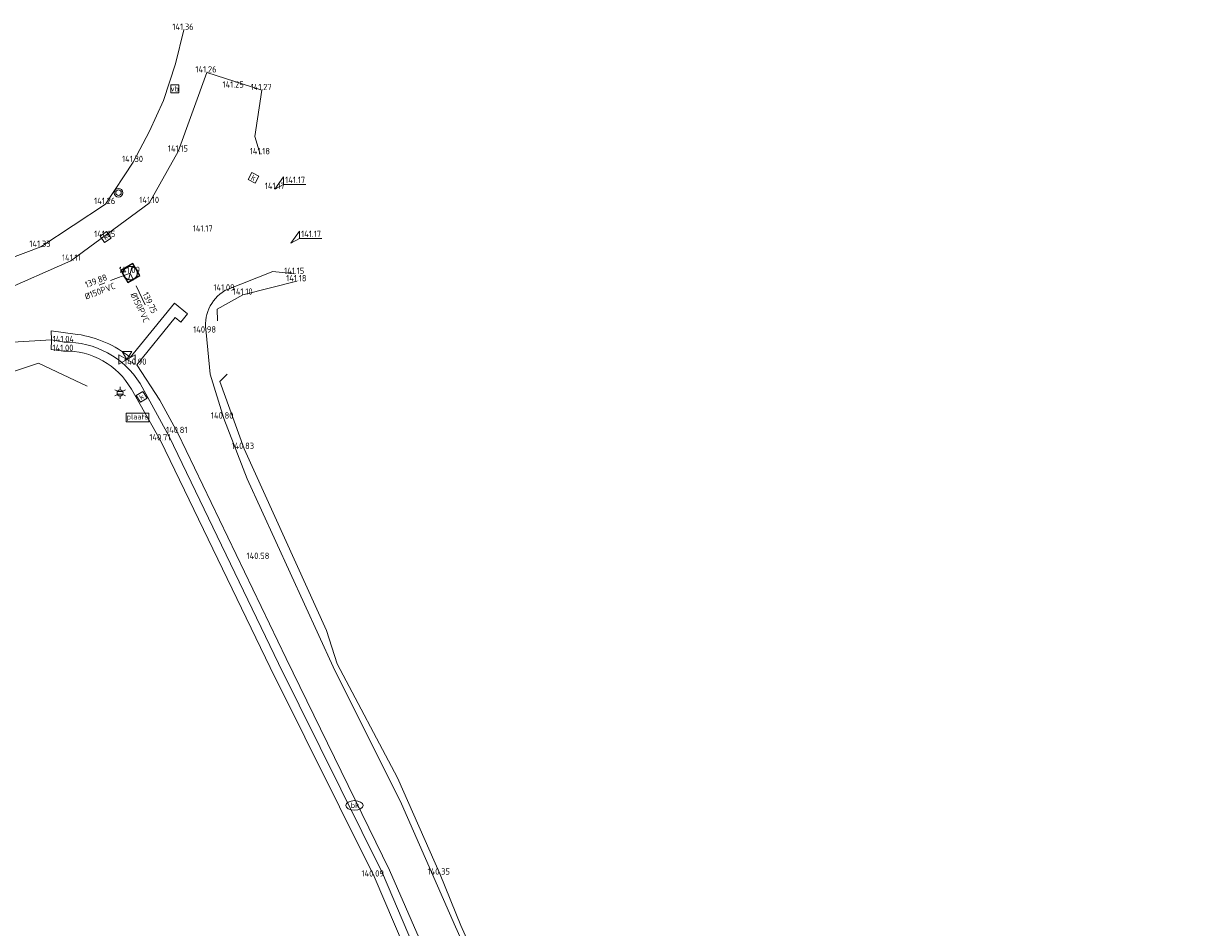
# Model space of a CAD drawing. Header units: metres. Extents: x 191745 to 192298, y 309714 to 309980.
# Tile 3 of 15: x 191794 to 191861, y 309817 to 309868. Entities that reach past the tile are written whole.
import ezdxf
from ezdxf.enums import TextEntityAlignment as Align

# ---------------------------------------------------------------- set-up
doc = ezdxf.new("R2010")
doc.units = ezdxf.units.M
doc.header["$LTSCALE"] = 0.2
doc.linetypes.add('RI-GWA', pattern=[18.45, 6, -1.8, 1.75, -1.8, 1.75, -1.8, 1.75, -1.8])
doc.layers.get('0').update_dxf_attribs({"color": 252, "lineweight": 13})
for name, color, linetype, lineweight in [('B-ME-IE-MEUBILAIR_WEGMEUBILAIR_AFVALBAK-S', 252, 'Continuous', 13), ('B-ME-IE-MEUBILAIR_WEGMEUBILAIR_LICHTMAST-S', 252, 'Continuous', 13), ('B-ME-IE-MEUBILAIR_WEGMEUBILAIR_VERKEERSBORD-S', 252, 'Continuous', 13), ('B-ME-IE-TERREINAFSCHEIDING_KUNSTMATIG_HEKWERK_RASTER-G', 252, 'IE-TERREINAFSCHEIDING-KUNSTMATIG', 13), ('B-ME-IE-TERREINAFSCHEIDING_NATUURLIJK_HAAG-G', 252, 'IE-TERREINAFSCHEIDING-NATUURLIJK-HAAG', 13), ('B-ME-KL-WATER_KABELBED-S', 252, 'Continuous', 13), ('B-ME-RI-GWA-G', 252, 'RI-GWA', 13), ('B-ME-RI-GWA_BOB-S', 252, 'Continuous', 13), ('B-ME-RI-GWA_RIOOLPUT_INSPECTIEPUT-S', 252, 'Continuous', 13), ('B-ME-RI-HWA_HULPSTUK-S', 252, 'Continuous', 13), ('B-ME-RI-HWA_KOLK-S', 252, 'Continuous', 13), ('B-ME-VH-KANTVERHARDING-G', 252, 'Continuous', 13), ('B-ME-VH-VERHARDING_ASFALT-G', 252, 'Continuous', 13), ('X-XX-AL-HOOGTELABEL-S', 252, 'Continuous', 13), ('X-XX-AL-MEETPUNT_DATA_HOOGTE-T18', 252, 'Continuous', 13)]:
    doc.layers.add(name, color=color, linetype=linetype, lineweight=lineweight)
doc.styles.add('ISO', font='iso.shx')
doc.styles.add('NLCS-ISO', font='NLCS-ISO.ttf', dxfattribs={"height": 1.8})
doc.styles.add('NLCS-ISO-ANNOTATIVE-T18', font='NLCS-ISO.ttf', dxfattribs={"height": 1.8})
doc.linetypes.add('IE-TERREINAFSCHEIDING-KUNSTMATIG', pattern='A,4,[82,NLCS.SHX,S=0.75,R=90,X=0,Y=0],4,-2', length=10)
doc.linetypes.add('IE-TERREINAFSCHEIDING-NATUURLIJK-HAAG', pattern='A,7,-1.5,[67,NLCS.SHX,S=0.75,R=45,X=0,Y=0],-1.5', length=10)

# ---------------------------------------------------------------- blocks, each defined once
blk = doc.blocks.new('SRI-KOLK-SO')
at = {"color": 0, "linetype": 'ByBlock', "lineweight": 18}
blk.add_lwpolyline([(-1.125, -1.125), (1.125, -1.125), (1.125, 1.125), (-1.125, 1.125)], close=True, dxfattribs=at)
at = {"color": 0, "linetype": 'ByBlock', "lineweight": 18, "style": 'NLCS-ISO'}
blk.add_text('k', height=1.5, dxfattribs=at).set_placement((0, 0), align=Align.MIDDLE_CENTER)
blk = doc.blocks.new('SIE-WEG_VERKEERSBORD_PLAATSNAAM-SO')
at = {"color": 0, "linetype": 'ByBlock', "lineweight": 18}
blk.add_lwpolyline([(-3.25, -1.25), (3.25, -1.25), (3.25, 1.25), (-3.25, 1.25)], close=True, dxfattribs=at)
at = {"color": 0, "linetype": 'ByBlock', "lineweight": 18, "style": 'NLCS-ISO'}
blk.add_text('plaats', height=1.5, dxfattribs=at).set_placement((0, 0.21), align=Align.MIDDLE_CENTER)
blk = doc.blocks.new('B-SIE-WEG_LICHTMAST-SO')
at = {"color": 0, "linetype": 'ByBlock', "lineweight": -2}
for points in [[(-0.76, 0.44), (-1.52, 0.87)], [(-0.8, 0.35), (0.8, 0.35)], [(0, 0.87), (0, 1.75)], [(0.76, 0.44), (1.52, 0.87)], [(-0.76, -0.44), (-1.52, -0.88)], [(-0.8, -0.35), (0.8, -0.35)], [(0, -0.88), (0, -1.75)], [(0.76, -0.44), (1.52, -0.88)]]:
    blk.add_lwpolyline(points, dxfattribs=at)
blk.add_circle((0, 0), 0.875, dxfattribs=at)
at = {"color": 0, "linetype": 'ByBlock', "lineweight": -2, "style": 'NLCS-ISO-ANNOTATIVE-T18'}
blk.add_attdef('SYMBOOL', (2.5, -2.5), '', height=1.8, dxfattribs=at)
blk = doc.blocks.new('SRI-HULP_AFSLUITER_DRIEWEG-SO')
for p, q in [((2.3, 1.37), (-2.3, -1.37)), ((-2.3, 1.37), (2.3, -1.37)), ((2.3, -1.37), (2.3, 1.37))]:
    blk.add_line(p, q)
at = {"ltscale": 0.1}
blk.add_line((-2.3, -1.37), (-2.3, 1.37), dxfattribs=at)
at = {"ltscale": 0.1, "flags": 128}
blk.add_lwpolyline([(0, 0), (-1.37, 2.3), (1.37, 2.3)], close=True, dxfattribs=at)
blk = doc.blocks.new('B-SRI-PUT_GWA-SO')
blk.add_line((-1.41, -1.41), (1.41, 1.41))
at = {"lineweight": -3, "flags": 128}
blk.add_lwpolyline([(2, -2), (2, 2), (-2, 2), (-2, -2)], close=True, dxfattribs=at)
at = {"lineweight": -3}
blk.add_circle((0, 0), 2, dxfattribs=at)
blk = doc.blocks.new('SIE-WEG_AFVALBAK_TYPE_01')
for radius in [0.25, 0.156]:
    blk.add_circle((0, 0), radius)
blk = doc.blocks.new('SIE-WEG_VERKEERSBORD-SO')
at = {"color": 0, "linetype": 'ByBlock', "lineweight": 18}
blk.add_lwpolyline([(-1.125, -1.125), (1.125, -1.125), (1.125, 1.125), (-1.125, 1.125)], close=True, dxfattribs=at)
at = {"color": 0, "linetype": 'ByBlock', "lineweight": 18, "style": 'NLCS-ISO'}
blk.add_text('vb', height=1.5, dxfattribs=at).set_placement((0, 0), align=Align.MIDDLE_CENTER)
blk = doc.blocks.new('SKL-WATER_BRANDKRAAN_BRANDPUT-SO')
at = {"color": 0, "linetype": 'ByBlock', "lineweight": 18}
blk.add_ellipse((0, 0), major_axis=(2.5, 0), ratio=0.54, dxfattribs=at)
at = {"color": 0, "linetype": 'ByBlock', "lineweight": 18, "style": 'NLCS-ISO'}
blk.add_text('bk', height=1.5, dxfattribs=at).set_placement((0.16, 0), align=Align.MIDDLE_CENTER)

msp = doc.modelspace()

# ---------------------------------------------------------------- linework, layer by layer
at = {"layer": 'B-ME-IE-TERREINAFSCHEIDING_KUNSTMATIG_HEKWERK_RASTER-G'}
for points in [[(191770.617, 309846.656), (191782.035, 309850.662), (191794.561, 309855.374), (191798.257, 309857.82), (191799.842, 309860.219), (191800.76, 309861.987), (191801.574, 309863.741), (191802.257, 309865.824), (191802.731, 309867.766)], [(191797.21, 309847.412), (191794.423, 309848.738), (191781.598, 309844.449), (191772.154, 309840.588), (191768.5, 309838.778), (191764.882, 309835.671), (191763.65, 309834.564)]]:
    msp.add_lwpolyline(points, dxfattribs=at)
at = {"layer": 'B-ME-IE-TERREINAFSCHEIDING_NATUURLIJK_HAAG-G'}
for points in [[(191804.656, 309851.16), (191804.641, 309851.818), (191806.098, 309852.644), (191809.175, 309853.408)], [(191805.209, 309848.1), (191804.793, 309847.679), (191806.183, 309843.837), (191810.878, 309833.473), (191811.481, 309831.575), (191814.936, 309825.06), (191817.366, 309819.531), (191818.538, 309816.617), (191821.909, 309809.102)]]:
    msp.add_lwpolyline(points, dxfattribs=at)
at = {"layer": 'B-ME-RI-GWA-G'}
for p, q in [((191799.672, 309853.88), (191797.804, 309853.165)), ((191800.53, 309852.074), (191799.672, 309853.88))]:
    msp.add_line(p, q, dxfattribs=at)
at = {"layer": 'B-ME-VH-KANTVERHARDING-G'}
for points in [[(191826.689, 309795.938), (191824.864, 309798.044, -0.052475), (191820.542, 309804.07), (191818.671, 309807.516), (191813.594, 309819.419), (191807.653, 309831.355), (191801.405, 309844.322), (191799.734, 309847.245, 0.27714), (191795.867, 309849.429), (191795.162, 309849.51), (191795.17, 309850.073), (191795.152, 309850.574), (191796.66, 309850.379, -0.132423), (191799.673, 309849.059), (191802.203, 309852.16), (191802.943, 309851.555), (191802.565, 309851.075), (191802.231, 309851.335), (191800.038, 309848.642), (191801.362, 309846.618)], [(191827.068, 309796.312), (191825.24, 309798.382, -0.053983), (191820.979, 309804.358), (191818.996, 309807.996), (191814.077, 309819.619), (191808.142, 309831.589), (191801.885, 309844.547), (191800.227, 309847.573, 0.261722), (191795.904, 309849.936), (191795.17, 309850.073)], [(191827.49, 309796.739), (191824.116, 309800.657), (191823.285, 309801.789), (191821.805, 309804.066, -0.040975), (191818.764, 309809.917), (191814.478, 309819.792), (191808.575, 309831.871), (191802.377, 309844.743), (191801.362, 309846.618)]]:
    msp.add_lwpolyline(points, format="xyb", dxfattribs=at)
at = {"layer": 'B-ME-VH-VERHARDING_ASFALT-G'}
msp.add_lwpolyline([(191760.043, 309845.502), (191768.471, 309844.343), (191770.262, 309844.229), (191774.919, 309846.036), (191782.093, 309849.04), (191792.209, 309852.793), (191796.28, 309854.582), (191800.759, 309857.878), (191802.408, 309860.816), (191804.042, 309865.334), (191807.187, 309864.324), (191806.782, 309861.682), (191807.089, 309860.662)], dxfattribs=at)
for points in [[(191809.044, 309853.83), (191807.818, 309853.976), (191805.072, 309852.877, 0.315105), (191804.008, 309850.479), (191804.226, 309848.097), (191805.004, 309845.569), (191806.354, 309842.121), (191811.249, 309831.401), (191815.163, 309823.57), (191818.246, 309816.544), (191821.623, 309809.054), (191823.812, 309804.987), (191826.711, 309800.849), (191829.864, 309797.759), (191834.061, 309795.349), (191837.784, 309794.196), (191843.273, 309793.412), (191846.441, 309793.128), (191849.83, 309792.786), (191850.39, 309792.73), (191863.339, 309791.592)], [(191795.17, 309850.073), (191792.948, 309849.925), (191784.533, 309846.639), (191779.465, 309844.513), (191771.452, 309841.278, 0.112324), (191766.939, 309838.531), (191758.675, 309831.351), (191757.566, 309830.068), (191752.899, 309823.834), (191748.779, 309818.281), (191748.954, 309818.147), (191748.346, 309817.439), (191747.199, 309818.461), (191746.105, 309818.233), (191748.708, 309821.833), (191752.759, 309827.513), (191753.219, 309827.139), (191754.344, 309828.566), (191753.82, 309828.95), (191754.656, 309829.665), (191755.993, 309831.36), (191755.149, 309832.057)]]:
    msp.add_lwpolyline(points, format="xyb", dxfattribs=at)
at = {"layer": 'X-XX-AL-HOOGTELABEL-S'}
for p, q in [((191808.423, 309859.366), (191807.931, 309858.679)), ((191808.423, 309858.941), (191808.423, 309859.366)), ((191807.931, 309858.679), (191808.423, 309858.941)), ((191809.699, 309858.941), (191808.423, 309858.941)), ((191809.331, 309856.281), (191808.839, 309855.594)), ((191808.839, 309855.594), (191809.331, 309855.856)), ((191809.331, 309855.856), (191809.331, 309856.281)), ((191810.607, 309855.856), (191809.331, 309855.856))]:
    msp.add_line(p, q, dxfattribs=at)

# ---------------------------------------------------------------- block references
at = {"layer": 'B-ME-IE-MEUBILAIR_WEGMEUBILAIR_AFVALBAK-S'}
msp.add_blockref('SIE-WEG_AFVALBAK_TYPE_01', (191798.999, 309858.467), dxfattribs=at)
at = {"layer": 'B-ME-IE-MEUBILAIR_WEGMEUBILAIR_LICHTMAST-S', "xscale": 0.2, "yscale": 0.2, "zscale": 0.2}
msp.add_blockref('B-SIE-WEG_LICHTMAST-SO', (191799.091, 309847.039), dxfattribs=at)
at = {"layer": 'B-ME-IE-MEUBILAIR_WEGMEUBILAIR_VERKEERSBORD-S', "xscale": 0.2, "yscale": 0.2, "zscale": 0.2}
for name, p in [('SIE-WEG_VERKEERSBORD-SO', (191802.213, 309864.404)), ('SIE-WEG_VERKEERSBORD_PLAATSNAAM-SO', (191800.088, 309845.63))]:
    msp.add_blockref(name, p, dxfattribs=at)
at = {"layer": 'B-ME-KL-WATER_KABELBED-S', "xscale": 0.2, "yscale": 0.2, "zscale": 0.2}
msp.add_blockref('SKL-WATER_BRANDKRAAN_BRANDPUT-SO', (191812.47, 309823.483), dxfattribs=at)
at = {"layer": 'B-ME-RI-GWA_RIOOLPUT_INSPECTIEPUT-S', "xscale": 0.2, "yscale": 0.2, "zscale": 0.2, "rotation": 30.25204863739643}
msp.add_blockref('B-SRI-PUT_GWA-SO', (191799.672, 309853.88), dxfattribs=at)
at = {"layer": 'B-ME-RI-HWA_HULPSTUK-S', "xscale": 0.2, "yscale": 0.2, "zscale": 0.2}
msp.add_blockref('SRI-HULP_AFSLUITER_DRIEWEG-SO', (191799.483, 309848.944), dxfattribs=at)
at = {"layer": 'B-ME-RI-HWA_KOLK-S', "xscale": 0.2, "yscale": 0.2, "zscale": 0.2}
for p, rotation in [((191806.711, 309859.324), 332.1351055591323), ((191798.263, 309855.935), 34.99012642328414), ((191800.318, 309846.809), 31.97226633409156)]:
    msp.add_blockref('SRI-KOLK-SO', p, dxfattribs=dict(at, rotation=rotation))

# ---------------------------------------------------------------- texts
at = {"layer": 'B-ME-RI-GWA_BOB-S', "style": 'ISO'}
for s, rotation, p in [('139.88', 20.94165, (191797.815, 309853.165)), ('%%C150PVC', 20.94165, (191798.04, 309852.579)), ('%%C150PVC', 295.41569, (191799.964, 309851.793)), ('139.75', 295.41569, (191800.531, 309852.062))]:
    msp.add_text(s, height=0.36, rotation=rotation, dxfattribs=at).set_placement(p, align=Align.BOTTOM_CENTER)
at = {"layer": 'X-XX-AL-HOOGTELABEL-S', "style": 'ISO'}
for p in [(191809.086, 309859.202), (191809.994, 309856.117)]:
    msp.add_text('141.17', height=0.36, dxfattribs=at).set_placement(p, align=Align.MIDDLE)
at = {"layer": 'X-XX-AL-MEETPUNT_DATA_HOOGTE-T18', "style": 'ISO'}
for s, p in [('141.36', (191803.289, 309867.766)), ('141.26', (191804.6, 309865.334)), ('141.25', (191806.151, 309864.465)), ('141.27', (191807.745, 309864.324)), ('141.15', (191802.966, 309860.816)), ('141.30', (191800.4, 309860.219)), ('141.18', (191807.647, 309860.662)), ('141.17', (191808.489, 309858.679)), ('141.26', (191798.815, 309857.82)), ('141.10', (191801.317, 309857.878)), ('141.17', (191804.377, 309856.25)), ('141.33', (191795.119, 309855.374)), ('141.05', (191798.821, 309855.935)), ('141.11', (191796.838, 309854.582)), ('141.09', (191800.23, 309853.88)), ('141.15', (191809.602, 309853.83)), ('141.18', (191809.733, 309853.408)), ('141.09', (191805.63, 309852.877)), ('141.10', (191806.656, 309852.644)), ('140.98', (191804.566, 309850.479)), ('141.00', (191796.425, 309849.429)), ('141.04', (191796.462, 309849.936)), ('140.90', (191800.596, 309848.642)), ('140.80', (191805.562, 309845.569)), ('140.81', (191802.935, 309844.743)), ('140.71', (191801.963, 309844.322)), ('140.83', (191806.741, 309843.837)), ('140.58', (191807.612, 309837.553)), ('140.09', (191814.152, 309819.419)), ('140.35', (191817.924, 309819.531))]:
    msp.add_text(s, height=0.36, dxfattribs=at).set_placement(p, align=Align.RIGHT)

doc.saveas('drawing.dxf')
